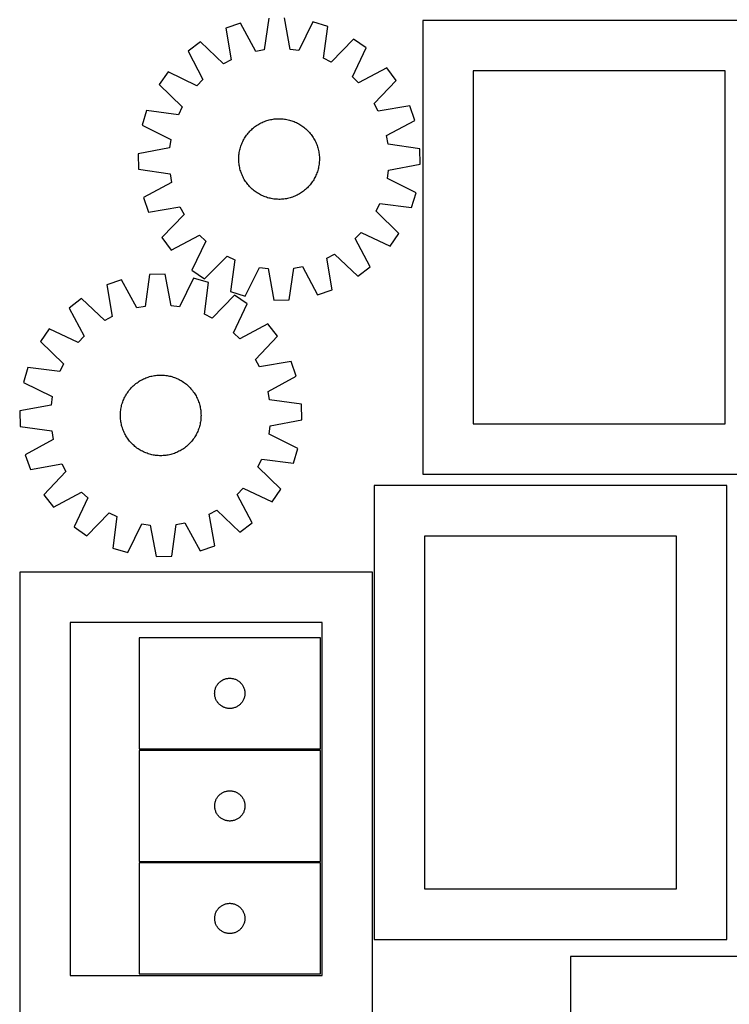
# Model space of a CAD drawing. Header units: millimetres. Extents: x 7 to 1493, y 7 to 2993.
# Tile 4 of 14: x 7 to 711, y 661 to 1637. Entities that reach past the tile are written whole.
import ezdxf

# ---------------------------------------------------------------- set-up
doc = ezdxf.new("R2010")
doc.units = ezdxf.units.MM
doc.layers.add('CUT', color=7, linetype='CONTINUOUS', true_color=0x000000)

msp = doc.modelspace()

# ---------------------------------------------------------------- linework, layer by layer
at = {"layer": 'CUT'}
for p, q in [((225.740032, 1633.944651), (211.192372, 1628.935046)), ((240.807769, 1605.981496), (225.740032, 1633.944651)), ((253.845175, 1638.901136), (249.251809, 1607.470645)), ((274.918054, 1607.919351), (269.228875, 1639.170078)), ((297.490092, 1635.199008), (283.408986, 1606.726264)), ((312.203968, 1630.700964), (297.490092, 1635.199008)), ((307.957693, 1599.221702), (312.203968, 1630.700964)), ((406.605281, 1636.651734), (406.605281, 1186.651734)), ((756.605281, 1636.651734), (406.605281, 1636.651734)), ((211.192372, 1628.935046), (216.536376, 1597.623445)), ((185.99443, 1615.536182), (173.706836, 1606.276291)), ((208.96579, 1593.597828), (185.99443, 1615.536182)), ((337.854855, 1618.191055), (315.664365, 1595.463167)), ((350.45861, 1609.366323), (337.854855, 1618.191055)), ((173.706836, 1606.276291), (188.465103, 1578.148577)), ((249.251809, 1607.470645), (240.807769, 1605.981496)), ((283.408986, 1606.726264), (274.918054, 1607.919351)), ((336.692536, 1580.739937), (350.45861, 1609.366323)), ((216.536376, 1597.623445), (208.96579, 1593.597828)), ((315.664365, 1595.463167), (307.957693, 1599.221702)), ((153.882646, 1585.746622), (145.057914, 1573.142867)), ((182.509032, 1571.980548), (153.882646, 1585.746622)), ((370.988279, 1589.542133), (342.860565, 1574.783865)), ((380.248171, 1577.254539), (370.988279, 1589.542133)), ((456.605281, 1586.651734), (456.605281, 1236.651734)), ((706.605281, 1586.651734), (456.605281, 1586.651734)), ((706.605281, 1236.651734), (706.605281, 1586.651734)), ((145.057914, 1573.142867), (167.785801, 1550.952377)), ((188.465103, 1578.148577), (182.509032, 1571.980548)), ((342.860565, 1574.783865), (336.692536, 1580.739937)), ((358.309817, 1554.283179), (380.248171, 1577.254539)), ((362.335433, 1546.712592), (358.309817, 1554.283179)), ((132.548005, 1547.49198), (128.04996, 1532.778104)), ((164.027267, 1543.245705), (132.548005, 1547.49198)), ((167.785801, 1550.952377), (164.027267, 1543.245705)), ((393.647035, 1552.056597), (362.335433, 1546.712592)), ((398.656639, 1537.508937), (393.647035, 1552.056597)), ((241.69875, 1532.487831), (242.75319, 1533.171325)), ((242.75319, 1533.171325), (243.828578, 1533.821361)), ((243.828578, 1533.821361), (244.923853, 1534.437298)), ((244.923853, 1534.437298), (246.037936, 1535.018528)), ((246.037936, 1535.018528), (247.169725, 1535.564476)), ((247.169725, 1535.564476), (248.318105, 1536.074605)), ((248.318105, 1536.074605), (249.481941, 1536.54841)), ((249.481941, 1536.54841), (250.660086, 1536.985425)), ((250.660086, 1536.985425), (251.851376, 1537.385217)), ((251.851376, 1537.385217), (253.054636, 1537.747393)), ((253.054636, 1537.747393), (254.268679, 1538.071595)), ((254.268679, 1538.071595), (255.492306, 1538.357503)), ((255.492306, 1538.357503), (256.72431, 1538.604835)), ((256.72431, 1538.604835), (257.963475, 1538.813347)), ((257.963475, 1538.813347), (259.208578, 1538.982832)), ((259.208578, 1538.982832), (260.458391, 1539.113125)), ((260.458391, 1539.113125), (261.711679, 1539.204095)), ((261.711679, 1539.204095), (262.967206, 1539.255654)), ((262.967206, 1539.255654), (264.223733, 1539.267751)), ((264.223733, 1539.267751), (265.48002, 1539.240373)), ((265.48002, 1539.240373), (266.734827, 1539.173547)), ((266.734827, 1539.173547), (267.986916, 1539.06734)), ((267.986916, 1539.06734), (269.235052, 1538.921857)), ((269.235052, 1538.921857), (270.478001, 1538.73724)), ((270.478001, 1538.73724), (271.714538, 1538.513672)), ((271.714538, 1538.513672), (272.943443, 1538.251375)), ((272.943443, 1538.251375), (274.163502, 1537.950605)), ((274.163502, 1537.950605), (275.373512, 1537.611662)), ((275.373512, 1537.611662), (276.572279, 1537.234878)), ((276.572279, 1537.234878), (277.758618, 1536.820626)), ((277.758618, 1536.820626), (278.931361, 1536.369314)), ((278.931361, 1536.369314), (280.089348, 1535.881388)), ((280.089348, 1535.881388), (281.231439, 1535.35733)), ((281.231439, 1535.35733), (282.356504, 1534.797657)), ((282.356504, 1534.797657), (283.463435, 1534.20292)), ((283.463435, 1534.20292), (284.551138, 1533.573708)), ((284.551138, 1533.573708), (285.618541, 1532.91064)), ((370.693484, 1522.4412), (398.656639, 1537.508937)), ((128.04996, 1532.778104), (156.522705, 1518.696997)), ((231.763379, 1522.976263), (232.523955, 1523.976528)), ((232.523955, 1523.976528), (233.315575, 1524.952409)), ((233.315575, 1524.952409), (234.137458, 1525.902944)), ((234.137458, 1525.902944), (234.988792, 1526.827193)), ((234.988792, 1526.827193), (235.868737, 1527.724246)), ((235.868737, 1527.724246), (236.776426, 1528.593215)), ((236.776426, 1528.593215), (237.710961, 1529.433245)), ((237.710961, 1529.433245), (238.671421, 1530.243506)), ((238.671421, 1530.243506), (239.656859, 1531.023199)), ((239.656859, 1531.023199), (240.6663, 1531.771553)), ((240.6663, 1531.771553), (241.69875, 1532.487831)), ((285.618541, 1532.91064), (286.664589, 1532.214372)), ((286.664589, 1532.214372), (287.688251, 1531.48559)), ((287.688251, 1531.48559), (288.688516, 1530.725014)), ((288.688516, 1530.725014), (289.664397, 1529.933394)), ((289.664397, 1529.933394), (290.614932, 1529.111511)), ((290.614932, 1529.111511), (291.539181, 1528.260177)), ((291.539181, 1528.260177), (292.436234, 1527.380231)), ((292.436234, 1527.380231), (293.305204, 1526.472543)), ((293.305204, 1526.472543), (294.145234, 1525.538008)), ((294.145234, 1525.538008), (294.955495, 1524.577547)), ((294.955495, 1524.577547), (295.735187, 1523.59211)), ((295.735187, 1523.59211), (296.483541, 1522.582668)), ((156.522705, 1518.696997), (155.329618, 1510.206066)), ((226.428343, 1513.04663), (226.879655, 1514.219373)), ((226.879655, 1514.219373), (227.36758, 1515.37736)), ((227.36758, 1515.37736), (227.891638, 1516.51945)), ((227.891638, 1516.51945), (228.451312, 1517.644516)), ((228.451312, 1517.644516), (229.046048, 1518.751447)), ((229.046048, 1518.751447), (229.675261, 1519.83915)), ((229.675261, 1519.83915), (230.338328, 1520.906552)), ((230.338328, 1520.906552), (231.034597, 1521.952601)), ((231.034597, 1521.952601), (231.763379, 1522.976263)), ((296.483541, 1522.582668), (297.199819, 1521.550218)), ((297.199819, 1521.550218), (297.883313, 1520.495779)), ((297.883313, 1520.495779), (298.53335, 1519.420391)), ((298.53335, 1519.420391), (299.149286, 1518.325115)), ((299.149286, 1518.325115), (299.730516, 1517.211033)), ((299.730516, 1517.211033), (300.276464, 1516.079244)), ((300.276464, 1516.079244), (300.786593, 1514.930864)), ((300.786593, 1514.930864), (301.260398, 1513.767028)), ((301.260398, 1513.767028), (301.697413, 1512.588883)), ((372.182633, 1513.99716), (370.693484, 1522.4412)), ((403.613124, 1509.403794), (372.182633, 1513.99716)), ((155.329618, 1510.206066), (124.07889, 1504.516886)), ((124.07889, 1504.516886), (124.347833, 1489.133187)), ((224.181629, 1503.274928), (224.327112, 1504.523063)), ((224.327112, 1504.523063), (224.511729, 1505.766013)), ((224.511729, 1505.766013), (224.735296, 1507.00255)), ((224.735296, 1507.00255), (224.997594, 1508.231455)), ((224.997594, 1508.231455), (225.298363, 1509.451514)), ((225.298363, 1509.451514), (225.637307, 1510.661524)), ((225.637307, 1510.661524), (226.014091, 1511.86029)), ((226.014091, 1511.86029), (226.428343, 1513.04663)), ((301.697413, 1512.588883), (302.097205, 1511.397593)), ((302.097205, 1511.397593), (302.459381, 1510.194332)), ((302.459381, 1510.194332), (302.783583, 1508.980289)), ((302.783583, 1508.980289), (303.069491, 1507.756662)), ((303.069491, 1507.756662), (303.316823, 1506.524658)), ((303.316823, 1506.524658), (303.525335, 1505.285493)), ((303.525335, 1505.285493), (303.694821, 1504.04039)), ((303.694821, 1504.04039), (303.825113, 1502.790578)), ((403.882066, 1494.020094), (403.613124, 1509.403794)), ((223.981218, 1499.511745), (224.008596, 1500.768032)), ((223.993315, 1498.255218), (223.981218, 1499.511745)), ((224.044873, 1496.999691), (223.993315, 1498.255218)), ((224.008596, 1500.768032), (224.075422, 1502.022839)), ((224.135844, 1495.746402), (224.044873, 1496.999691)), ((224.075422, 1502.022839), (224.181629, 1503.274928)), ((224.266136, 1494.49659), (224.135844, 1495.746402)), ((224.435622, 1493.251487), (224.266136, 1494.49659)), ((303.633845, 1494.013917), (303.449228, 1492.770968)), ((303.779328, 1495.262052), (303.633845, 1494.013917)), ((303.885535, 1496.514141), (303.779328, 1495.262052)), ((303.825113, 1502.790578), (303.916083, 1501.53729)), ((303.952361, 1497.768949), (303.885535, 1496.514141)), ((303.916083, 1501.53729), (303.967642, 1500.281763)), ((303.979739, 1499.025236), (303.952361, 1497.768949)), ((303.967642, 1500.281763), (303.979739, 1499.025236)), ((372.631339, 1488.330914), (403.882066, 1494.020094)), ((124.347833, 1489.133187), (155.778324, 1484.53982)), ((155.778324, 1484.53982), (157.267473, 1476.095781)), ((224.644134, 1492.012322), (224.435622, 1493.251487)), ((224.891465, 1490.780318), (224.644134, 1492.012322)), ((225.177373, 1489.556691), (224.891465, 1490.780318)), ((225.501575, 1488.342648), (225.177373, 1489.556691)), ((225.863751, 1487.139388), (225.501575, 1488.342648)), ((226.263544, 1485.948098), (225.863751, 1487.139388)), ((226.700559, 1484.769953), (226.263544, 1485.948098)), ((227.174364, 1483.606117), (226.700559, 1484.769953)), ((301.081302, 1484.317608), (300.593377, 1483.15962)), ((301.532614, 1485.49035), (301.081302, 1484.317608)), ((301.946866, 1486.67669), (301.532614, 1485.49035)), ((302.32365, 1487.875456), (301.946866, 1486.67669)), ((302.662593, 1489.085466), (302.32365, 1487.875456)), ((302.963363, 1490.305526), (302.662593, 1489.085466)), ((303.225661, 1491.53443), (302.963363, 1490.305526)), ((303.449228, 1492.770968), (303.225661, 1491.53443)), ((371.438252, 1479.839983), (372.631339, 1488.330914)), ((157.267473, 1476.095781), (129.304318, 1461.028043)), ((227.684493, 1482.457737), (227.174364, 1483.606117)), ((228.230441, 1481.325948), (227.684493, 1482.457737)), ((228.811671, 1480.211865), (228.230441, 1481.325948)), ((229.427607, 1479.11659), (228.811671, 1480.211865)), ((230.077644, 1478.041202), (229.427607, 1479.11659)), ((230.761138, 1476.986762), (230.077644, 1478.041202)), ((231.477416, 1475.954312), (230.761138, 1476.986762)), ((232.22577, 1474.94487), (231.477416, 1475.954312)), ((233.005462, 1473.959433), (232.22577, 1474.94487)), ((295.437002, 1474.560453), (294.645382, 1473.584571)), ((296.197578, 1475.560718), (295.437002, 1474.560453)), ((296.92636, 1476.58438), (296.197578, 1475.560718)), ((297.622629, 1477.630428), (296.92636, 1476.58438)), ((298.285696, 1478.697831), (297.622629, 1477.630428)), ((298.914909, 1479.785534), (298.285696, 1478.697831)), ((299.509645, 1480.892465), (298.914909, 1479.785534)), ((300.069318, 1482.01753), (299.509645, 1480.892465)), ((300.593377, 1483.15962), (300.069318, 1482.01753)), ((399.910997, 1465.758876), (371.438252, 1479.839983)), ((233.815723, 1472.998973), (233.005462, 1473.959433)), ((234.655753, 1472.064437), (233.815723, 1472.998973)), ((235.524723, 1471.156749), (234.655753, 1472.064437)), ((236.421776, 1470.276804), (235.524723, 1471.156749)), ((237.346025, 1469.42547), (236.421776, 1470.276804)), ((238.296559, 1468.603587), (237.346025, 1469.42547)), ((239.272441, 1467.811967), (238.296559, 1468.603587)), ((240.272706, 1467.05139), (239.272441, 1467.811967)), ((241.296368, 1466.322608), (240.272706, 1467.05139)), ((242.342416, 1465.62634), (241.296368, 1466.322608)), ((243.409819, 1464.963273), (242.342416, 1465.62634)), ((244.497522, 1464.33406), (243.409819, 1464.963273)), ((284.132379, 1464.715619), (283.037103, 1464.099682)), ((285.207767, 1465.365655), (284.132379, 1464.715619)), ((286.262207, 1466.04915), (285.207767, 1465.365655)), ((287.294657, 1466.765427), (286.262207, 1466.04915)), ((288.304098, 1467.513782), (287.294657, 1466.765427)), ((289.289536, 1468.293474), (288.304098, 1467.513782)), ((290.249996, 1469.103735), (289.289536, 1468.293474)), ((291.184531, 1469.943765), (290.249996, 1469.103735)), ((292.09222, 1470.812735), (291.184531, 1469.943765)), ((292.972165, 1471.709787), (292.09222, 1470.812735)), ((293.823499, 1472.634037), (292.972165, 1471.709787)), ((294.645382, 1473.584571), (293.823499, 1472.634037)), ((395.412952, 1451.045001), (399.910997, 1465.758876)), ((129.304318, 1461.028043), (134.313922, 1446.480383)), ((245.604453, 1463.739324), (244.497522, 1464.33406)), ((246.729518, 1463.17965), (245.604453, 1463.739324)), ((247.871608, 1462.655592), (246.729518, 1463.17965)), ((249.029596, 1462.167667), (247.871608, 1462.655592)), ((250.202339, 1461.716355), (249.029596, 1462.167667)), ((251.388678, 1461.302103), (250.202339, 1461.716355)), ((252.587445, 1460.925319), (251.388678, 1461.302103)), ((253.797455, 1460.586375), (252.587445, 1460.925319)), ((255.017514, 1460.285606), (253.797455, 1460.586375)), ((256.246418, 1460.023308), (255.017514, 1460.285606)), ((257.482956, 1459.799741), (256.246418, 1460.023308)), ((258.725905, 1459.615124), (257.482956, 1459.799741)), ((259.97404, 1459.46964), (258.725905, 1459.615124)), ((261.226129, 1459.363433), (259.97404, 1459.46964)), ((262.480937, 1459.296608), (261.226129, 1459.363433)), ((263.737224, 1459.26923), (262.480937, 1459.296608)), ((264.993751, 1459.281326), (263.737224, 1459.26923)), ((266.249278, 1459.332885), (264.993751, 1459.281326)), ((267.502566, 1459.423856), (266.249278, 1459.332885)), ((268.752379, 1459.554148), (267.502566, 1459.423856)), ((269.997482, 1459.723634), (268.752379, 1459.554148)), ((271.236646, 1459.932145), (269.997482, 1459.723634)), ((272.46865, 1460.179477), (271.236646, 1459.932145)), ((273.692278, 1460.465385), (272.46865, 1460.179477)), ((274.90632, 1460.789587), (273.692278, 1460.465385)), ((276.109581, 1461.151763), (274.90632, 1460.789587)), ((277.300871, 1461.551556), (276.109581, 1461.151763)), ((278.479016, 1461.988571), (277.300871, 1461.551556)), ((279.642852, 1462.462376), (278.479016, 1461.988571)), ((280.791232, 1462.972505), (279.642852, 1462.462376)), ((281.923021, 1463.518453), (280.791232, 1462.972505)), ((283.037103, 1464.099682), (281.923021, 1463.518453)), ((360.175155, 1447.584604), (363.93369, 1455.291275)), ((363.93369, 1455.291275), (395.412952, 1451.045001)), ((134.313922, 1446.480383), (165.625523, 1451.824388)), ((165.625523, 1451.824388), (169.65114, 1444.253802)), ((382.903043, 1425.394113), (360.175155, 1447.584604)), ((169.65114, 1444.253802), (147.712786, 1421.282442)), ((339.495853, 1420.388403), (345.451925, 1426.556432)), ((345.451925, 1426.556432), (374.078311, 1412.790358)), ((147.712786, 1421.282442), (156.972677, 1408.994848)), ((156.972677, 1408.994848), (185.100391, 1423.753115)), ((191.26842, 1417.797044), (177.502347, 1389.170658)), ((185.100391, 1423.753115), (191.26842, 1417.797044)), ((354.254121, 1392.260689), (339.495853, 1420.388403)), ((374.078311, 1412.790358), (382.903043, 1425.394113)), ((190.106102, 1380.345925), (212.296592, 1403.073813)), ((212.296592, 1403.073813), (220.003263, 1399.315278)), ((220.003263, 1399.315278), (215.756989, 1367.836017)), ((311.424581, 1400.913535), (318.995167, 1404.939152)), ((316.768585, 1369.601934), (311.424581, 1400.913535)), ((318.995167, 1404.939152), (341.966527, 1383.000798)), ((177.502347, 1389.170658), (190.106102, 1380.345925)), ((230.470865, 1363.337972), (244.551971, 1391.810717)), ((244.551971, 1391.810717), (253.042903, 1390.61763)), ((253.042903, 1390.61763), (258.732082, 1359.366902)), ((274.115782, 1359.635845), (278.709148, 1391.066336)), ((278.709148, 1391.066336), (287.153188, 1392.555485)), ((287.153188, 1392.555485), (302.220925, 1364.59233)), ((341.966527, 1383.000798), (354.254121, 1392.260689)), ((107.444512, 1379.480624), (92.927093, 1374.384048)), ((122.679327, 1351.608144), (107.444512, 1379.480624)), ((135.519489, 1384.605218), (131.114304, 1353.1478)), ((150.901304, 1384.96622), (135.519489, 1384.605218)), ((156.777404, 1353.7501), (150.901304, 1384.96622)), ((179.185781, 1381.164353), (165.275324, 1352.607849)), ((193.926312, 1376.754445), (179.185781, 1381.164353)), ((189.868504, 1345.250335), (193.926312, 1376.754445)), ((92.927093, 1374.384048), (98.458389, 1343.104989)), ((215.756989, 1367.836017), (230.470865, 1363.337972)), ((302.220925, 1364.59233), (316.768585, 1369.601934)), ((67.809789, 1360.834625), (55.577832, 1351.501363)), ((90.912029, 1339.034137), (67.809789, 1360.834625)), ((219.651606, 1364.398271), (197.59753, 1341.537989)), ((232.307948, 1355.649124), (219.651606, 1364.398271)), ((258.732082, 1359.366902), (274.115782, 1359.635845)), ((55.577832, 1351.501363), (70.504167, 1323.462475)), ((131.114304, 1353.1478), (122.679327, 1351.608144)), ((165.275324, 1352.607849), (156.777404, 1353.7501)), ((218.713438, 1326.940867), (232.307948, 1355.649124)), ((98.458389, 1343.104989), (90.912029, 1339.034137)), ((197.59753, 1341.537989), (189.868504, 1345.250335)), ((35.876858, 1330.853422), (27.127712, 1318.197081)), ((64.585115, 1317.258912), (35.876858, 1330.853422)), ((252.955889, 1335.948151), (224.917001, 1321.021815)), ((262.28915, 1323.716193), (252.955889, 1335.948151)), ((27.127712, 1318.197081), (49.987993, 1296.143005)), ((70.504167, 1323.462475), (64.585115, 1317.258912)), ((224.917001, 1321.021815), (218.713438, 1326.940867)), ((240.488663, 1300.613953), (262.28915, 1323.716193)), ((244.559515, 1293.067594), (240.488663, 1300.613953)), ((14.771537, 1292.471786), (10.361629, 1277.731255)), ((46.275647, 1288.413978), (14.771537, 1292.471786)), ((49.987993, 1296.143005), (46.275647, 1288.413978)), ((275.838574, 1298.59889), (244.559515, 1293.067594)), ((280.93515, 1284.08147), (275.838574, 1298.59889)), ((125.060451, 1278.81092), (126.13193, 1279.46738)), ((126.13193, 1279.46738), (127.2235, 1280.08986)), ((127.2235, 1280.08986), (128.334084, 1280.677747)), ((128.334084, 1280.677747), (129.462586, 1281.230459)), ((129.462586, 1281.230459), (130.607892, 1281.747451)), ((130.607892, 1281.747451), (131.768872, 1282.228213)), ((131.768872, 1282.228213), (132.94438, 1282.67227)), ((132.94438, 1282.67227), (134.133256, 1283.079185)), ((134.133256, 1283.079185), (135.334328, 1283.448556)), ((135.334328, 1283.448556), (136.546409, 1283.780017)), ((136.546409, 1283.780017), (137.768303, 1284.073243)), ((137.768303, 1284.073243), (138.998805, 1284.327944)), ((138.998805, 1284.327944), (140.236699, 1284.543867)), ((140.236699, 1284.543867), (141.480766, 1284.720801)), ((141.480766, 1284.720801), (142.729776, 1284.858571)), ((142.729776, 1284.858571), (143.982497, 1284.95704)), ((143.982497, 1284.95704), (145.237693, 1285.016112)), ((145.237693, 1285.016112), (146.494126, 1285.035728)), ((146.494126, 1285.035728), (147.750554, 1285.015869)), ((147.750554, 1285.015869), (149.005739, 1284.956554)), ((149.005739, 1284.956554), (150.258441, 1284.857842)), ((150.258441, 1284.857842), (151.507424, 1284.719831)), ((151.507424, 1284.719831), (152.751457, 1284.542656)), ((152.751457, 1284.542656), (153.98931, 1284.326493)), ((153.98931, 1284.326493), (155.219762, 1284.071554)), ((155.219762, 1284.071554), (156.441599, 1283.778092)), ((156.441599, 1283.778092), (157.653616, 1283.446395)), ((157.653616, 1283.446395), (158.854616, 1283.076792)), ((158.854616, 1283.076792), (160.043413, 1282.669647)), ((160.043413, 1282.669647), (161.218836, 1282.225362)), ((161.218836, 1282.225362), (162.379723, 1281.744376)), ((162.379723, 1281.744376), (163.524929, 1281.227162)), ((163.524929, 1281.227162), (164.653324, 1280.674231)), ((164.653324, 1280.674231), (165.763794, 1280.08613)), ((165.763794, 1280.08613), (166.855243, 1279.463438)), ((166.855243, 1279.463438), (167.926595, 1278.806771)), ((253.06267, 1268.846655), (280.93515, 1284.08147)), ((10.361629, 1277.731255), (38.918133, 1263.820798)), ((114.13185, 1268.55027), (114.886427, 1269.555069)), ((114.886427, 1269.555069), (115.672192, 1270.535671)), ((115.672192, 1270.535671), (116.488372, 1271.491107)), ((116.488372, 1271.491107), (117.334159, 1272.420435)), ((117.334159, 1272.420435), (118.208721, 1273.322737)), ((118.208721, 1273.322737), (119.111192, 1274.197124)), ((119.111192, 1274.197124), (120.040684, 1275.042731)), ((120.040684, 1275.042731), (120.996278, 1275.858726)), ((120.996278, 1275.858726), (121.977031, 1276.644302)), ((121.977031, 1276.644302), (122.981976, 1277.398684)), ((122.981976, 1277.398684), (124.010121, 1278.121127)), ((124.010121, 1278.121127), (125.060451, 1278.81092)), ((167.926595, 1278.806771), (168.976791, 1278.116775)), ((168.976791, 1278.116775), (170.004796, 1277.394132)), ((170.004796, 1277.394132), (171.009595, 1276.639556)), ((171.009595, 1276.639556), (171.990197, 1275.85379)), ((171.990197, 1275.85379), (172.945633, 1275.037611)), ((172.945633, 1275.037611), (173.87496, 1274.191823)), ((173.87496, 1274.191823), (174.777263, 1273.317262)), ((174.777263, 1273.317262), (175.651649, 1272.41479)), ((175.651649, 1272.41479), (176.497257, 1271.485299)), ((176.497257, 1271.485299), (177.313251, 1270.529705)), ((177.313251, 1270.529705), (178.098827, 1269.548951)), ((178.098827, 1269.548951), (178.853209, 1268.544006)), ((38.918133, 1263.820798), (37.775883, 1255.322879)), ((108.856335, 1258.588888), (109.30062, 1259.76431)), ((109.30062, 1259.76431), (109.781607, 1260.925197)), ((109.781607, 1260.925197), (110.298821, 1262.070403)), ((110.298821, 1262.070403), (110.851751, 1263.198798)), ((110.851751, 1263.198798), (111.439852, 1264.309268)), ((111.439852, 1264.309268), (112.062544, 1265.400717)), ((112.062544, 1265.400717), (112.719212, 1266.472069)), ((112.719212, 1266.472069), (113.409207, 1267.522265)), ((113.409207, 1267.522265), (114.13185, 1268.55027)), ((178.853209, 1268.544006), (179.575653, 1267.515861)), ((179.575653, 1267.515861), (180.265445, 1266.465531)), ((180.265445, 1266.465531), (180.921906, 1265.394052)), ((180.921906, 1265.394052), (181.544386, 1264.302482)), ((181.544386, 1264.302482), (182.132273, 1263.191899)), ((182.132273, 1263.191899), (182.684984, 1262.063397)), ((182.684984, 1262.063397), (183.201977, 1260.918091)), ((183.201977, 1260.918091), (183.682739, 1259.757111)), ((183.682739, 1259.757111), (184.126796, 1258.581602)), ((254.602326, 1260.411679), (253.06267, 1268.846655)), ((286.059743, 1256.006493), (254.602326, 1260.411679)), ((37.775883, 1255.322879), (6.559762, 1249.446778)), ((106.66814, 1248.803915), (106.806151, 1250.052899)), ((106.806151, 1250.052899), (106.983326, 1251.296931)), ((106.983326, 1251.296931), (107.19949, 1252.534784)), ((107.19949, 1252.534784), (107.454428, 1253.765236)), ((107.454428, 1253.765236), (107.747891, 1254.987074)), ((107.747891, 1254.987074), (108.079587, 1256.19909)), ((108.079587, 1256.19909), (108.44919, 1257.40009)), ((108.44919, 1257.40009), (108.856335, 1258.588888)), ((184.126796, 1258.581602), (184.533711, 1257.392726)), ((184.533711, 1257.392726), (184.903081, 1256.191655)), ((184.903081, 1256.191655), (185.234543, 1254.979574)), ((185.234543, 1254.979574), (185.527769, 1253.75768)), ((185.527769, 1253.75768), (185.782469, 1252.527178)), ((185.782469, 1252.527178), (185.998393, 1251.289283)), ((185.998393, 1251.289283), (186.175327, 1250.045217)), ((186.175327, 1250.045217), (186.313097, 1248.796206)), ((286.420746, 1240.624678), (286.059743, 1256.006493)), ((6.559762, 1249.446778), (6.920765, 1234.064964)), ((106.490254, 1245.0396), (106.510113, 1246.296028)), ((106.50987, 1243.783168), (106.490254, 1245.0396)), ((106.568942, 1242.527971), (106.50987, 1243.783168)), ((106.510113, 1246.296028), (106.569428, 1247.551213)), ((106.667411, 1241.27525), (106.568942, 1242.527971)), ((106.569428, 1247.551213), (106.66814, 1248.803915)), ((106.805181, 1240.02624), (106.667411, 1241.27525)), ((186.312368, 1241.267541), (186.174357, 1240.018558)), ((186.41108, 1242.520244), (186.312368, 1241.267541)), ((186.313097, 1248.796206), (186.411566, 1247.543485)), ((186.470395, 1243.775428), (186.41108, 1242.520244)), ((186.411566, 1247.543485), (186.470638, 1246.288289)), ((186.490254, 1245.031857), (186.470395, 1243.775428)), ((186.470638, 1246.288289), (186.490254, 1245.031857)), ((255.204625, 1234.748578), (286.420746, 1240.624678)), ((6.920765, 1234.064964), (38.378182, 1229.659778)), ((106.982115, 1238.782174), (106.805181, 1240.02624)), ((107.198039, 1237.544279), (106.982115, 1238.782174)), ((107.452739, 1236.313777), (107.198039, 1237.544279)), ((107.745965, 1235.091883), (107.452739, 1236.313777)), ((108.077427, 1233.879802), (107.745965, 1235.091883)), ((108.446797, 1232.678731), (108.077427, 1233.879802)), ((108.853712, 1231.489854), (108.446797, 1232.678731)), ((109.29777, 1230.314346), (108.853712, 1231.489854)), ((109.778532, 1229.153366), (109.29777, 1230.314346)), ((183.679888, 1230.307147), (183.198901, 1229.14626)), ((184.124173, 1231.482569), (183.679888, 1230.307147)), ((184.531318, 1232.671367), (184.124173, 1231.482569)), ((184.900921, 1233.872366), (184.531318, 1232.671367)), ((185.232617, 1235.084383), (184.900921, 1233.872366)), ((185.52608, 1236.30622), (185.232617, 1235.084383)), ((185.781018, 1237.536673), (185.52608, 1236.30622)), ((185.997182, 1238.774526), (185.781018, 1237.536673)), ((186.174357, 1240.018558), (185.997182, 1238.774526)), ((254.062375, 1226.250659), (255.204625, 1234.748578)), ((456.605281, 1236.651734), (706.605281, 1236.651734)), ((39.917839, 1221.224801), (12.045358, 1205.989986)), ((38.378182, 1229.659778), (39.917839, 1221.224801)), ((110.295524, 1228.00806), (109.778532, 1229.153366)), ((110.848236, 1226.879558), (110.295524, 1228.00806)), ((111.436122, 1225.768974), (110.848236, 1226.879558)), ((112.058602, 1224.677404), (111.436122, 1225.768974)), ((112.715063, 1223.605925), (112.058602, 1224.677404)), ((113.404855, 1222.555595), (112.715063, 1223.605925)), ((114.127299, 1221.52745), (113.404855, 1222.555595)), ((114.881681, 1220.522505), (114.127299, 1221.52745)), ((178.848658, 1221.521186), (178.094081, 1220.516387)), ((179.571301, 1222.549191), (178.848658, 1221.521186)), ((180.261296, 1223.599388), (179.571301, 1222.549191)), ((180.917964, 1224.670739), (180.261296, 1223.599388)), ((181.540656, 1225.762189), (180.917964, 1224.670739)), ((182.128757, 1226.872659), (181.540656, 1225.762189)), ((182.681688, 1228.001054), (182.128757, 1226.872659)), ((183.198901, 1229.14626), (182.681688, 1228.001054)), ((282.618879, 1212.340201), (254.062375, 1226.250659)), ((115.667257, 1219.541752), (114.881681, 1220.522505)), ((116.483251, 1218.586158), (115.667257, 1219.541752)), ((117.328859, 1217.656666), (116.483251, 1218.586158)), ((118.203245, 1216.754195), (117.328859, 1217.656666)), ((119.105548, 1215.879634), (118.203245, 1216.754195)), ((120.034875, 1215.033846), (119.105548, 1215.879634)), ((120.990311, 1214.217667), (120.034875, 1215.033846)), ((121.970913, 1213.431901), (120.990311, 1214.217667)), ((122.975712, 1212.677324), (121.970913, 1213.431901)), ((124.003717, 1211.954682), (122.975712, 1212.677324)), ((125.053913, 1211.264686), (124.003717, 1211.954682)), ((126.125265, 1210.608018), (125.053913, 1211.264686)), ((167.920057, 1211.260537), (166.848578, 1210.604077)), ((168.970387, 1211.950329), (167.920057, 1211.260537)), ((169.998532, 1212.672773), (168.970387, 1211.950329)), ((171.003477, 1213.427155), (169.998532, 1212.672773)), ((171.98423, 1214.212731), (171.003477, 1213.427155)), ((172.939824, 1215.028725), (171.98423, 1214.212731)), ((173.869316, 1215.874333), (172.939824, 1215.028725)), ((174.771788, 1216.74872), (173.869316, 1215.874333)), ((175.646349, 1217.651022), (174.771788, 1216.74872)), ((176.492136, 1218.58035), (175.646349, 1217.651022)), ((177.308316, 1219.535786), (176.492136, 1218.58035)), ((178.094081, 1220.516387), (177.308316, 1219.535786)), ((278.208971, 1197.59967), (282.618879, 1212.340201)), ((12.045358, 1205.989986), (17.141935, 1191.472567)), ((127.216714, 1209.985326), (126.125265, 1210.608018)), ((128.327185, 1209.397225), (127.216714, 1209.985326)), ((129.455579, 1208.844295), (128.327185, 1209.397225)), ((130.600785, 1208.327081), (129.455579, 1208.844295)), ((131.761672, 1207.846094), (130.600785, 1208.327081)), ((132.937095, 1207.401809), (131.761672, 1207.846094)), ((134.125892, 1206.994664), (132.937095, 1207.401809)), ((135.326892, 1206.625061), (134.125892, 1206.994664)), ((136.538909, 1206.293365), (135.326892, 1206.625061)), ((137.760746, 1205.999903), (136.538909, 1206.293365)), ((138.991199, 1205.744964), (137.760746, 1205.999903)), ((140.229052, 1205.528801), (138.991199, 1205.744964)), ((141.473084, 1205.351626), (140.229052, 1205.528801)), ((142.722067, 1205.213614), (141.473084, 1205.351626)), ((143.974769, 1205.114902), (142.722067, 1205.213614)), ((145.229954, 1205.055588), (143.974769, 1205.114902)), ((146.486382, 1205.035728), (145.229954, 1205.055588)), ((147.742815, 1205.055344), (146.486382, 1205.035728)), ((148.998011, 1205.114416), (147.742815, 1205.055344)), ((150.250732, 1205.212886), (148.998011, 1205.114416)), ((151.499742, 1205.350655), (150.250732, 1205.212886)), ((152.743809, 1205.527589), (151.499742, 1205.350655)), ((153.981704, 1205.743513), (152.743809, 1205.527589)), ((155.212205, 1205.998213), (153.981704, 1205.743513)), ((156.4341, 1206.291439), (155.212205, 1205.998213)), ((157.64618, 1206.622901), (156.4341, 1206.291439)), ((158.847252, 1206.992271), (157.64618, 1206.622901)), ((160.036128, 1207.399186), (158.847252, 1206.992271)), ((161.211636, 1207.843244), (160.036128, 1207.399186)), ((162.372616, 1208.324006), (161.211636, 1207.843244)), ((163.517923, 1208.840998), (162.372616, 1208.324006)), ((164.646424, 1209.39371), (163.517923, 1208.840998)), ((165.757008, 1209.981596), (164.646424, 1209.39371)), ((166.848578, 1210.604077), (165.757008, 1209.981596)), ((242.992515, 1193.928452), (246.704861, 1201.657479)), ((246.704861, 1201.657479), (278.208971, 1197.59967)), ((17.141935, 1191.472567), (48.420993, 1197.003863)), ((48.420993, 1197.003863), (52.491845, 1189.457504)), ((265.852796, 1171.874376), (242.992515, 1193.928452)), ((52.491845, 1189.457504), (30.691358, 1166.355263)), ((406.605281, 1186.651734), (756.605281, 1186.651734)), ((222.476341, 1166.608982), (228.395393, 1172.812545)), ((228.395393, 1172.812545), (257.10365, 1159.218034)), ((257.10365, 1159.218034), (265.852796, 1171.874376)), ((358.172114, 1175.409974), (358.172114, 725.409974)), ((708.172114, 1175.409974), (358.172114, 1175.409974)), ((708.172114, 725.409974), (708.172114, 1175.409974)), ((30.691358, 1166.355263), (40.024619, 1154.123306)), ((40.024619, 1154.123306), (68.063507, 1169.049641)), ((74.26707, 1163.13059), (60.67256, 1134.422332)), ((68.063507, 1169.049641), (74.26707, 1163.13059)), ((237.402676, 1138.570093), (222.476341, 1166.608982)), ((73.328902, 1125.673186), (95.382978, 1148.533468)), ((95.382978, 1148.533468), (103.112004, 1144.821121)), ((103.112004, 1144.821121), (99.054196, 1113.317011)), ((194.52212, 1146.966468), (202.068479, 1151.037319)), ((200.053415, 1115.687409), (194.52212, 1146.966468)), ((202.068479, 1151.037319), (225.170719, 1129.236832)), ((60.67256, 1134.422332), (73.328902, 1125.673186)), ((113.794727, 1108.907103), (127.705184, 1137.463608)), ((127.705184, 1137.463608), (136.203104, 1136.321357)), ((136.203104, 1136.321357), (142.079204, 1105.105236)), ((157.461019, 1105.466239), (161.866205, 1136.923656)), ((161.866205, 1136.923656), (170.301181, 1138.463313)), ((170.301181, 1138.463313), (185.535996, 1110.590832)), ((225.170719, 1129.236832), (237.402676, 1138.570093)), ((408.172114, 1125.409974), (408.172114, 775.409974)), ((658.172114, 1125.409974), (408.172114, 1125.409974)), ((658.172114, 775.409974), (658.172114, 1125.409974)), ((99.054196, 1113.317011), (113.794727, 1108.907103)), ((185.535996, 1110.590832), (200.053415, 1115.687409)), ((142.079204, 1105.105236), (157.461019, 1105.466239)), ((356.640731, 1089.642746), (6.640731, 1089.642746)), ((6.640731, 1089.642746), (6.640731, 639.642746)), ((356.640731, 639.642746), (356.640731, 1089.642746)), ((306.640731, 1039.642746), (56.640731, 1039.642746)), ((56.640731, 1039.642746), (56.640731, 689.642746)), ((306.640731, 689.642746), (306.640731, 1039.642746)), ((305.035401, 1024.390334), (125.035401, 1024.390334)), ((125.035401, 1024.390334), (125.035401, 914.390334)), ((305.035401, 914.390334), (305.035401, 1024.390334)), ((201.618094, 976.096741), (201.981122, 976.778555)), ((201.981122, 976.778555), (202.378767, 977.440777)), ((202.378767, 977.440777), (202.809976, 978.081651)), ((202.809976, 978.081651), (203.273604, 978.699477)), ((203.273604, 978.699477), (203.768422, 979.292616)), ((203.768422, 979.292616), (204.293118, 979.859497)), ((204.293118, 979.859497), (204.846301, 980.398615)), ((204.846301, 980.398615), (205.426503, 980.908541)), ((205.426503, 980.908541), (206.032186, 981.387923)), ((206.032186, 981.387923), (206.661745, 981.83549)), ((206.661745, 981.83549), (207.313509, 982.250054)), ((207.313509, 982.250054), (207.985749, 982.630516)), ((207.985749, 982.630516), (208.676685, 982.975868)), ((208.676685, 982.975868), (209.384482, 983.285194)), ((209.384482, 983.285194), (210.107265, 983.557673)), ((210.107265, 983.557673), (210.843116, 983.792583)), ((210.843116, 983.792583), (211.590085, 983.9893)), ((211.590085, 983.9893), (212.346189, 984.147304)), ((212.346189, 984.147304), (213.109425, 984.266175)), ((213.109425, 984.266175), (213.877769, 984.345597)), ((213.877769, 984.345597), (214.649182, 984.385361)), ((214.649182, 984.385361), (215.421619, 984.385361)), ((215.421619, 984.385361), (216.193033, 984.345597)), ((216.193033, 984.345597), (216.961376, 984.266175)), ((216.961376, 984.266175), (217.724612, 984.147304)), ((217.724612, 984.147304), (218.480717, 983.9893)), ((218.480717, 983.9893), (219.227685, 983.792583)), ((219.227685, 983.792583), (219.963536, 983.557673)), ((219.963536, 983.557673), (220.686319, 983.285194)), ((220.686319, 983.285194), (221.394117, 982.975868)), ((221.394117, 982.975868), (222.085052, 982.630516)), ((222.085052, 982.630516), (222.757293, 982.250054)), ((222.757293, 982.250054), (223.409056, 981.83549)), ((223.409056, 981.83549), (224.038615, 981.387923)), ((224.038615, 981.387923), (224.644298, 980.908541)), ((224.644298, 980.908541), (225.224501, 980.398615)), ((225.224501, 980.398615), (225.777683, 979.859497)), ((225.777683, 979.859497), (226.30238, 979.292616)), ((226.30238, 979.292616), (226.797198, 978.699477)), ((226.797198, 978.699477), (227.260826, 978.081651)), ((227.260826, 978.081651), (227.692034, 977.440777)), ((227.692034, 977.440777), (228.089679, 976.778555)), ((228.089679, 976.778555), (228.452707, 976.096741)), ((200.035401, 969.390334), (200.055289, 970.162516)), ((200.055289, 968.618153), (200.035401, 969.390334)), ((200.055289, 970.162516), (200.114903, 970.932649)), ((200.114903, 967.848019), (200.055289, 968.618153)), ((200.114903, 970.932649), (200.214082, 971.698693)), ((200.214082, 967.081976), (200.114903, 967.848019)), ((200.214082, 971.698693), (200.352565, 972.458615)), ((200.352565, 966.322053), (200.214082, 967.081976)), ((200.352565, 972.458615), (200.529985, 973.210401)), ((200.529985, 973.210401), (200.74587, 973.952057)), ((200.74587, 973.952057), (200.999648, 974.681616)), ((200.999648, 974.681616), (201.290647, 975.397143)), ((201.290647, 975.397143), (201.618094, 976.096741)), ((228.452707, 976.096741), (228.780154, 975.397143)), ((228.780154, 975.397143), (229.071153, 974.681616)), ((229.071153, 974.681616), (229.324931, 973.952057)), ((229.324931, 973.952057), (229.540817, 973.210401)), ((229.540817, 973.210401), (229.718236, 972.458615)), ((229.718236, 972.458615), (229.856719, 971.698693)), ((229.856719, 967.081976), (229.718236, 966.322053)), ((229.856719, 971.698693), (229.955899, 970.932649)), ((229.955899, 967.848019), (229.856719, 967.081976)), ((229.955899, 970.932649), (230.015512, 970.162516)), ((230.015512, 968.618153), (229.955899, 967.848019)), ((230.015512, 970.162516), (230.035401, 969.390334)), ((230.035401, 969.390334), (230.015512, 968.618153)), ((200.529985, 965.570268), (200.352565, 966.322053)), ((200.74587, 964.828612), (200.529985, 965.570268)), ((200.999648, 964.099053), (200.74587, 964.828612)), ((201.290647, 963.383526), (200.999648, 964.099053)), ((201.618094, 962.683928), (201.290647, 963.383526)), ((201.981122, 962.002113), (201.618094, 962.683928)), ((202.378767, 961.339892), (201.981122, 962.002113)), ((202.809976, 960.699018), (202.378767, 961.339892)), ((203.273604, 960.081192), (202.809976, 960.699018)), ((203.768422, 959.488053), (203.273604, 960.081192)), ((204.293118, 958.921172), (203.768422, 959.488053)), ((204.846301, 958.382054), (204.293118, 958.921172)), ((205.426503, 957.872128), (204.846301, 958.382054)), ((206.032186, 957.392746), (205.426503, 957.872128)), ((206.661745, 956.945179), (206.032186, 957.392746)), ((207.313509, 956.530615), (206.661745, 956.945179)), ((223.409056, 956.945179), (222.757293, 956.530615)), ((224.038615, 957.392746), (223.409056, 956.945179)), ((224.644298, 957.872128), (224.038615, 957.392746)), ((225.224501, 958.382054), (224.644298, 957.872128)), ((225.777683, 958.921172), (225.224501, 958.382054)), ((226.30238, 959.488053), (225.777683, 958.921172)), ((226.797198, 960.081192), (226.30238, 959.488053)), ((227.260826, 960.699018), (226.797198, 960.081192)), ((227.692034, 961.339892), (227.260826, 960.699018)), ((228.089679, 962.002113), (227.692034, 961.339892)), ((228.452707, 962.683928), (228.089679, 962.002113)), ((228.780154, 963.383526), (228.452707, 962.683928)), ((229.071153, 964.099053), (228.780154, 963.383526)), ((229.324931, 964.828612), (229.071153, 964.099053)), ((229.540817, 965.570268), (229.324931, 964.828612)), ((229.718236, 966.322053), (229.540817, 965.570268)), ((207.985749, 956.150152), (207.313509, 956.530615)), ((208.676685, 955.8048), (207.985749, 956.150152)), ((209.384482, 955.495475), (208.676685, 955.8048)), ((210.107265, 955.222996), (209.384482, 955.495475)), ((210.843116, 954.988086), (210.107265, 955.222996)), ((211.590085, 954.791369), (210.843116, 954.988086)), ((212.346189, 954.633365), (211.590085, 954.791369)), ((213.109425, 954.514494), (212.346189, 954.633365)), ((213.877769, 954.435072), (213.109425, 954.514494)), ((214.649182, 954.395307), (213.877769, 954.435072)), ((215.421619, 954.395307), (214.649182, 954.395307)), ((216.193033, 954.435072), (215.421619, 954.395307)), ((216.961376, 954.514494), (216.193033, 954.435072)), ((217.724612, 954.633365), (216.961376, 954.514494)), ((218.480717, 954.791369), (217.724612, 954.633365)), ((219.227685, 954.988086), (218.480717, 954.791369)), ((219.963536, 955.222996), (219.227685, 954.988086)), ((220.686319, 955.495475), (219.963536, 955.222996)), ((221.394117, 955.8048), (220.686319, 955.495475)), ((222.085052, 956.150152), (221.394117, 955.8048)), ((222.757293, 956.530615), (222.085052, 956.150152)), ((125.035401, 914.390334), (305.035401, 914.390334)), ((305.080411, 912.752492), (125.080411, 912.752492)), ((125.080411, 912.752492), (125.080411, 802.752492)), ((305.080411, 802.752492), (305.080411, 912.752492)), ((204.891311, 868.760772), (205.471513, 869.270698)), ((205.471513, 869.270698), (206.077197, 869.75008)), ((206.077197, 869.75008), (206.706755, 870.197647)), ((206.706755, 870.197647), (207.358519, 870.612211)), ((207.358519, 870.612211), (208.03076, 870.992673)), ((208.03076, 870.992673), (208.721695, 871.338025)), ((208.721695, 871.338025), (209.429493, 871.647351)), ((209.429493, 871.647351), (210.152275, 871.91983)), ((210.152275, 871.91983), (210.888126, 872.15474)), ((210.888126, 872.15474), (211.635095, 872.351457)), ((211.635095, 872.351457), (212.3912, 872.509461)), ((212.3912, 872.509461), (213.154436, 872.628332)), ((213.154436, 872.628332), (213.922779, 872.707754)), ((213.922779, 872.707754), (214.694192, 872.747519)), ((214.694192, 872.747519), (215.46663, 872.747519)), ((215.46663, 872.747519), (216.238043, 872.707754)), ((216.238043, 872.707754), (217.006386, 872.628332)), ((217.006386, 872.628332), (217.769622, 872.509461)), ((217.769622, 872.509461), (218.525727, 872.351457)), ((218.525727, 872.351457), (219.272696, 872.15474)), ((219.272696, 872.15474), (220.008547, 871.91983)), ((220.008547, 871.91983), (220.731329, 871.647351)), ((220.731329, 871.647351), (221.439127, 871.338025)), ((221.439127, 871.338025), (222.130062, 870.992673)), ((222.130062, 870.992673), (222.802303, 870.612211)), ((222.802303, 870.612211), (223.454067, 870.197647)), ((223.454067, 870.197647), (224.083625, 869.75008)), ((224.083625, 869.75008), (224.689309, 869.270698)), ((224.689309, 869.270698), (225.269511, 868.760772)), ((200.1003, 858.524673), (200.159913, 859.294806)), ((200.159913, 859.294806), (200.259093, 860.06085)), ((200.259093, 860.06085), (200.397576, 860.820773)), ((200.397576, 860.820773), (200.574995, 861.572558)), ((200.574995, 861.572558), (200.79088, 862.314214)), ((200.79088, 862.314214), (201.044659, 863.043773)), ((201.044659, 863.043773), (201.335657, 863.7593)), ((201.335657, 863.7593), (201.663105, 864.458898)), ((201.663105, 864.458898), (202.026132, 865.140713)), ((202.026132, 865.140713), (202.423778, 865.802934)), ((202.423778, 865.802934), (202.854986, 866.443808)), ((202.854986, 866.443808), (203.318614, 867.061634)), ((203.318614, 867.061634), (203.813432, 867.654773)), ((203.813432, 867.654773), (204.338128, 868.221654)), ((204.338128, 868.221654), (204.891311, 868.760772)), ((225.269511, 868.760772), (225.822694, 868.221654)), ((225.822694, 868.221654), (226.34739, 867.654773)), ((226.34739, 867.654773), (226.842208, 867.061634)), ((226.842208, 867.061634), (227.305836, 866.443808)), ((227.305836, 866.443808), (227.737044, 865.802934)), ((227.737044, 865.802934), (228.13469, 865.140713)), ((228.13469, 865.140713), (228.497717, 864.458898)), ((228.497717, 864.458898), (228.825165, 863.7593)), ((228.825165, 863.7593), (229.116163, 863.043773)), ((229.116163, 863.043773), (229.369942, 862.314214)), ((229.369942, 862.314214), (229.585827, 861.572558)), ((229.585827, 861.572558), (229.763246, 860.820773)), ((229.763246, 860.820773), (229.901729, 860.06085)), ((229.901729, 860.06085), (230.000909, 859.294806)), ((230.000909, 859.294806), (230.060522, 858.524673)), ((200.080411, 857.752492), (200.1003, 858.524673)), ((200.1003, 856.98031), (200.080411, 857.752492)), ((200.159913, 856.210177), (200.1003, 856.98031)), ((200.259093, 855.444133), (200.159913, 856.210177)), ((200.397576, 854.684211), (200.259093, 855.444133)), ((200.574995, 853.932425), (200.397576, 854.684211)), ((200.79088, 853.190769), (200.574995, 853.932425)), ((201.044659, 852.46121), (200.79088, 853.190769)), ((201.335657, 851.745683), (201.044659, 852.46121)), ((201.663105, 851.046085), (201.335657, 851.745683)), ((202.026132, 850.364271), (201.663105, 851.046085)), ((202.423778, 849.702049), (202.026132, 850.364271)), ((202.854986, 849.061175), (202.423778, 849.702049)), ((227.737044, 849.702049), (227.305836, 849.061175)), ((228.13469, 850.364271), (227.737044, 849.702049)), ((228.497717, 851.046085), (228.13469, 850.364271)), ((228.825165, 851.745683), (228.497717, 851.046085)), ((229.116163, 852.46121), (228.825165, 851.745683)), ((229.369942, 853.190769), (229.116163, 852.46121)), ((229.585827, 853.932425), (229.369942, 853.190769)), ((229.763246, 854.684211), (229.585827, 853.932425)), ((229.901729, 855.444133), (229.763246, 854.684211)), ((230.000909, 856.210177), (229.901729, 855.444133)), ((230.060522, 856.98031), (230.000909, 856.210177)), ((230.060522, 858.524673), (230.080411, 857.752492)), ((230.080411, 857.752492), (230.060522, 856.98031)), ((203.318614, 848.443349), (202.854986, 849.061175)), ((203.813432, 847.85021), (203.318614, 848.443349)), ((204.338128, 847.283329), (203.813432, 847.85021)), ((204.891311, 846.744211), (204.338128, 847.283329)), ((205.471513, 846.234285), (204.891311, 846.744211)), ((206.077197, 845.754903), (205.471513, 846.234285)), ((206.706755, 845.307336), (206.077197, 845.754903)), ((207.358519, 844.892772), (206.706755, 845.307336)), ((208.03076, 844.51231), (207.358519, 844.892772)), ((208.721695, 844.166958), (208.03076, 844.51231)), ((209.429493, 843.857632), (208.721695, 844.166958)), ((210.152275, 843.585153), (209.429493, 843.857632)), ((210.888126, 843.350243), (210.152275, 843.585153)), ((211.635095, 843.153526), (210.888126, 843.350243)), ((212.3912, 842.995522), (211.635095, 843.153526)), ((213.154436, 842.876651), (212.3912, 842.995522)), ((213.922779, 842.797229), (213.154436, 842.876651)), ((214.694192, 842.757465), (213.922779, 842.797229)), ((215.46663, 842.757465), (214.694192, 842.757465)), ((216.238043, 842.797229), (215.46663, 842.757465)), ((217.006386, 842.876651), (216.238043, 842.797229)), ((217.769622, 842.995522), (217.006386, 842.876651)), ((218.525727, 843.153526), (217.769622, 842.995522)), ((219.272696, 843.350243), (218.525727, 843.153526)), ((220.008547, 843.585153), (219.272696, 843.350243)), ((220.731329, 843.857632), (220.008547, 843.585153)), ((221.439127, 844.166958), (220.731329, 843.857632)), ((222.130062, 844.51231), (221.439127, 844.166958)), ((222.802303, 844.892772), (222.130062, 844.51231)), ((223.454067, 845.307336), (222.802303, 844.892772)), ((224.083625, 845.754903), (223.454067, 845.307336)), ((224.689309, 846.234285), (224.083625, 845.754903)), ((225.269511, 846.744211), (224.689309, 846.234285)), ((225.822694, 847.283329), (225.269511, 846.744211)), ((226.34739, 847.85021), (225.822694, 847.283329)), ((226.842208, 848.443349), (226.34739, 847.85021)), ((227.305836, 849.061175), (226.842208, 848.443349)), ((305.059888, 801.169255), (125.059888, 801.169255)), ((125.059888, 801.169255), (125.059888, 691.169255)), ((125.080411, 802.752492), (305.080411, 802.752492)), ((305.059888, 691.169255), (305.059888, 801.169255)), ((408.172114, 775.409974), (658.172114, 775.409974)), ((201.024136, 751.460536), (201.315134, 752.176063)), ((201.315134, 752.176063), (201.642582, 752.875662)), ((201.642582, 752.875662), (202.005609, 753.557476)), ((202.005609, 753.557476), (202.403255, 754.219698)), ((202.403255, 754.219698), (202.834463, 754.860571)), ((202.834463, 754.860571), (203.298091, 755.478397)), ((203.298091, 755.478397), (203.792909, 756.071537)), ((203.792909, 756.071537), (204.317605, 756.638417)), ((204.317605, 756.638417), (204.870788, 757.177535)), ((204.870788, 757.177535), (205.45099, 757.687462)), ((205.45099, 757.687462), (206.056674, 758.166844)), ((206.056674, 758.166844), (206.686232, 758.61441)), ((206.686232, 758.61441), (207.337996, 759.028974)), ((207.337996, 759.028974), (208.010237, 759.409437)), ((208.010237, 759.409437), (208.701172, 759.754789)), ((208.701172, 759.754789), (209.40897, 760.064114)), ((209.40897, 760.064114), (210.131752, 760.336593)), ((210.131752, 760.336593), (210.867603, 760.571503)), ((210.867603, 760.571503), (211.614572, 760.76822)), ((211.614572, 760.76822), (212.370677, 760.926224)), ((212.370677, 760.926224), (213.133913, 761.045095)), ((213.133913, 761.045095), (213.902256, 761.124518)), ((213.902256, 761.124518), (214.673669, 761.164282)), ((214.673669, 761.164282), (215.446107, 761.164282)), ((215.446107, 761.164282), (216.21752, 761.124518)), ((216.21752, 761.124518), (216.985863, 761.045095)), ((216.985863, 761.045095), (217.749099, 760.926224)), ((217.749099, 760.926224), (218.505204, 760.76822)), ((218.505204, 760.76822), (219.252172, 760.571503)), ((219.252172, 760.571503), (219.988024, 760.336593)), ((219.988024, 760.336593), (220.710806, 760.064114)), ((220.710806, 760.064114), (221.418604, 759.754789)), ((221.418604, 759.754789), (222.109539, 759.409437)), ((222.109539, 759.409437), (222.78178, 759.028974)), ((222.78178, 759.028974), (223.433544, 758.61441)), ((223.433544, 758.61441), (224.063102, 758.166844)), ((224.063102, 758.166844), (224.668786, 757.687462)), ((224.668786, 757.687462), (225.248988, 757.177535)), ((225.248988, 757.177535), (225.802171, 756.638417)), ((225.802171, 756.638417), (226.326867, 756.071537)), ((226.326867, 756.071537), (226.821685, 755.478397)), ((226.821685, 755.478397), (227.285313, 754.860571)), ((227.285313, 754.860571), (227.716521, 754.219698)), ((227.716521, 754.219698), (228.114167, 753.557476)), ((228.114167, 753.557476), (228.477194, 752.875662)), ((228.477194, 752.875662), (228.804642, 752.176063)), ((228.804642, 752.176063), (229.09564, 751.460536)), ((200.059888, 746.169255), (200.079777, 746.941436)), ((200.079777, 745.397074), (200.059888, 746.169255)), ((200.079777, 746.941436), (200.13939, 747.71157)), ((200.13939, 744.62694), (200.079777, 745.397074)), ((200.13939, 747.71157), (200.238569, 748.477613)), ((200.238569, 743.860896), (200.13939, 744.62694)), ((200.238569, 748.477613), (200.377053, 749.237536)), ((200.377053, 743.100974), (200.238569, 743.860896)), ((200.377053, 749.237536), (200.554472, 749.989322)), ((200.554472, 742.349188), (200.377053, 743.100974)), ((200.554472, 749.989322), (200.770357, 750.730977)), ((200.770357, 741.607532), (200.554472, 742.349188)), ((200.770357, 750.730977), (201.024136, 751.460536)), ((229.09564, 751.460536), (229.349419, 750.730977)), ((229.349419, 750.730977), (229.565304, 749.989322)), ((229.565304, 742.349188), (229.349419, 741.607532)), ((229.565304, 749.989322), (229.742723, 749.237536)), ((229.742723, 743.100974), (229.565304, 742.349188)), ((229.742723, 749.237536), (229.881206, 748.477613)), ((229.881206, 743.860896), (229.742723, 743.100974)), ((229.881206, 748.477613), (229.980386, 747.71157)), ((229.980386, 744.62694), (229.881206, 743.860896)), ((229.980386, 747.71157), (230.039999, 746.941436)), ((230.039999, 745.397074), (229.980386, 744.62694)), ((230.039999, 746.941436), (230.059888, 746.169255)), ((230.059888, 746.169255), (230.039999, 745.397074)), ((201.024136, 740.877974), (200.770357, 741.607532)), ((201.315134, 740.162446), (201.024136, 740.877974)), ((201.642582, 739.462848), (201.315134, 740.162446)), ((202.005609, 738.781034), (201.642582, 739.462848)), ((202.403255, 738.118812), (202.005609, 738.781034)), ((202.834463, 737.477938), (202.403255, 738.118812)), ((203.298091, 736.860113), (202.834463, 737.477938)), ((203.792909, 736.266973), (203.298091, 736.860113)), ((204.317605, 735.700093), (203.792909, 736.266973)), ((204.870788, 735.160974), (204.317605, 735.700093)), ((205.45099, 734.651048), (204.870788, 735.160974)), ((206.056674, 734.171666), (205.45099, 734.651048)), ((206.686232, 733.7241), (206.056674, 734.171666)), ((207.337996, 733.309535), (206.686232, 733.7241)), ((208.010237, 732.929073), (207.337996, 733.309535)), ((208.701172, 732.583721), (208.010237, 732.929073)), ((209.40897, 732.274395), (208.701172, 732.583721)), ((221.418604, 732.583721), (220.710806, 732.274395)), ((222.109539, 732.929073), (221.418604, 732.583721)), ((222.78178, 733.309535), (222.109539, 732.929073)), ((223.433544, 733.7241), (222.78178, 733.309535)), ((224.063102, 734.171666), (223.433544, 733.7241)), ((224.668786, 734.651048), (224.063102, 734.171666)), ((225.248988, 735.160974), (224.668786, 734.651048)), ((225.802171, 735.700093), (225.248988, 735.160974)), ((226.326867, 736.266973), (225.802171, 735.700093)), ((226.821685, 736.860113), (226.326867, 736.266973)), ((227.285313, 737.477938), (226.821685, 736.860113)), ((227.716521, 738.118812), (227.285313, 737.477938)), ((228.114167, 738.781034), (227.716521, 738.118812)), ((228.477194, 739.462848), (228.114167, 738.781034)), ((228.804642, 740.162446), (228.477194, 739.462848)), ((229.09564, 740.877974), (228.804642, 740.162446)), ((229.349419, 741.607532), (229.09564, 740.877974)), ((210.131752, 732.001916), (209.40897, 732.274395)), ((210.867603, 731.767007), (210.131752, 732.001916)), ((211.614572, 731.570289), (210.867603, 731.767007)), ((212.370677, 731.412286), (211.614572, 731.570289)), ((213.133913, 731.293415), (212.370677, 731.412286)), ((213.902256, 731.213992), (213.133913, 731.293415)), ((214.673669, 731.174228), (213.902256, 731.213992)), ((215.446107, 731.174228), (214.673669, 731.174228)), ((216.21752, 731.213992), (215.446107, 731.174228)), ((216.985863, 731.293415), (216.21752, 731.213992)), ((217.749099, 731.412286), (216.985863, 731.293415)), ((218.505204, 731.570289), (217.749099, 731.412286)), ((219.252172, 731.767007), (218.505204, 731.570289)), ((219.988024, 732.001916), (219.252172, 731.767007)), ((220.710806, 732.274395), (219.988024, 732.001916)), ((358.172114, 725.409974), (708.172114, 725.409974)), ((1003.084398, 708.291883), (553.084398, 708.291883)), ((553.084398, 708.291883), (553.084398, 358.291883)), ((56.640731, 689.642746), (306.640731, 689.642746)), ((125.059888, 691.169255), (305.059888, 691.169255))]:
    msp.add_line(p, q, dxfattribs=at)

doc.saveas('drawing.dxf')
